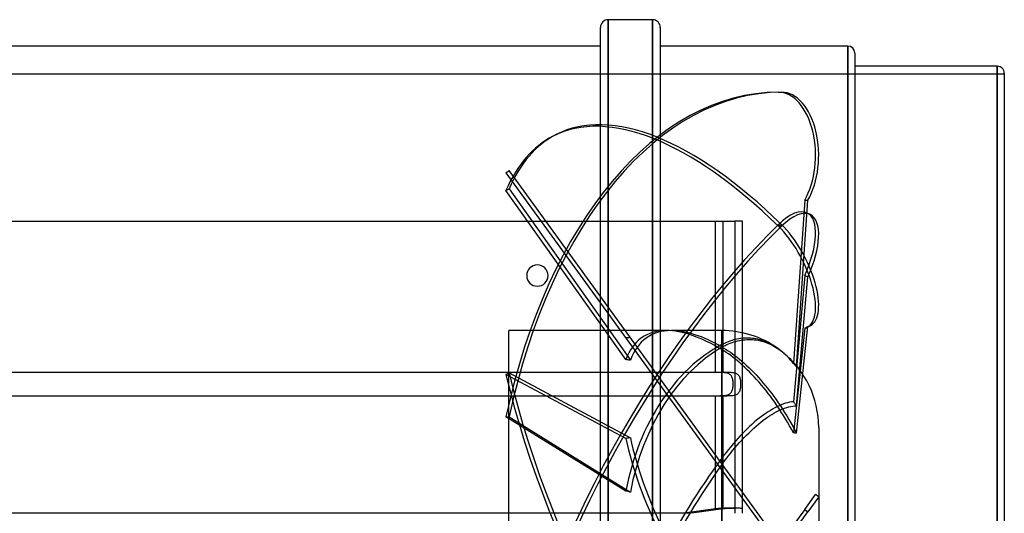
# Model space of a CAD drawing. Header units: millimetres. Extents: x -193 to 193, y -192 to 136.
# Tile 3 of 3: x -61 to 193, y 9 to 136. Entities that reach past the tile are written whole.
import ezdxf

# ---------------------------------------------------------------- set-up
doc = ezdxf.new("R2010")
doc.units = ezdxf.units.MM
doc.layers.add('HIDDEN', color=7, linetype='Continuous')
doc.layers.add('THICK', color=7, linetype='Continuous')

msp = doc.modelspace()

# ---------------------------------------------------------------- linework, layer by layer
at = {"layer": 'HIDDEN'}
for p, q in [((90.78, 0), (90.78, 136)), ((102.22, 0), (102.22, 136)), ((152.6, 0), (152.6, 129.2)), ((-193, 122), (193, 122)), ((191.2, 0), (191.2, 124)), ((134.7, 117.3), (135.5, 117.3)), ((77.33, 106.36), (76.53, 105.95)), ((64.39, 96.48), (65.19, 97.07)), ((135.5, 0.29), (65.19, 97.07)), ((64.39, 96.48), (134.7, -0.29)), ((64.39, 91.94), (65.19, 92.35)), ((95.31, 48.3), (64.39, 91.94)), ((65.19, 92.35), (96.5, 48.17)), ((141.48, 89.44), (138.6, 47.27)), ((139.36, 46.47), (142.29, 89.44)), ((141.48, 89.44), (142.29, 89.44)), ((-118.45, 84), (118.45, 84)), ((118.45, 84), (123.45, 84)), ((118.45, 45), (118.45, 84)), ((120.45, 45), (120.45, 84)), ((125.45, 84), (123.45, 84)), ((123.45, 84), (123.45, 8.66)), ((123.45, 84), (123.45, 84)), ((125.45, 8.66), (125.45, 84)), ((125.45, 84), (125.45, 84)), ((142.96, 85.71), (142.15, 86.13)), ((134.7, 82.73), (135.5, 83.15)), ((134.7, 83.15), (135.5, 82.73)), ((141.48, 70.05), (138.6, 37.44)), ((139.36, 36.4), (142.29, 69.63)), ((141.48, 70.05), (142.29, 69.63)), ((141.48, 56.43), (138.6, 29.42)), ((139.36, 29.32), (142.29, 56.85)), ((141.48, 56.43), (142.29, 56.85)), ((142.96, 57.09), (142.15, 56.68)), ((105.82, 55.8), (65.1, 55.8)), ((65.1, -55.8), (65.1, 55.8)), ((120.1, 55.8), (107.05, 55.8)), ((120.1, 55.8), (120.1, 52.17)), ((120.1, 51.61), (120.1, 55.8)), ((123.1, 53.37), (122.65, 53.23)), ((123.55, 53.49), (123.1, 53.37)), ((124.01, 53.59), (123.55, 53.49)), ((124.47, 53.67), (124.01, 53.59)), ((124.92, 53.74), (124.47, 53.67)), ((125.37, 53.8), (124.92, 53.74)), ((125.1, 53.33), (125.58, 53.4)), ((125.82, 53.83), (125.37, 53.8)), ((125.58, 53.4), (126.06, 53.45)), ((126.25, 53.85), (125.82, 53.83)), ((126.06, 53.45), (126.55, 53.48)), ((126.68, 53.86), (126.25, 53.85)), ((126.55, 53.48), (127.03, 53.5)), ((127.11, 53.85), (126.68, 53.86)), ((127.03, 53.5), (127.52, 53.5)), ((127.55, 53.83), (127.11, 53.85)), ((127.52, 53.5), (128, 53.47)), ((128, 53.78), (127.55, 53.83)), ((128.45, 53.73), (128, 53.78)), ((128, 53.47), (128.48, 53.43)), ((128.91, 53.65), (128.45, 53.73)), ((128.48, 53.43), (128.96, 53.37)), ((129.36, 53.56), (128.91, 53.65)), ((128.96, 53.37), (129.44, 53.29)), ((129.82, 53.45), (129.36, 53.56)), ((130.27, 53.32), (129.82, 53.45)), ((120.51, 52.38), (120.1, 52.17)), ((120.1, 51.49), (120.54, 51.74)), ((120.1, 51.61), (120.65, 51.29)), ((120.1, 51.49), (120.1, 22.89)), ((120.65, 50.54), (120.1, 50.89)), ((120.1, 21.5), (120.1, 50.89)), ((120.92, 52.57), (120.51, 52.38)), ((120.54, 51.74), (120.97, 51.96)), ((120.65, 51.29), (121.2, 50.95)), ((121.33, 52.75), (120.92, 52.57)), ((120.97, 51.96), (121.4, 52.17)), ((121.2, 50.95), (121.75, 50.59)), ((121.76, 52.92), (121.33, 52.75)), ((121.4, 52.17), (121.84, 52.37)), ((122.2, 53.09), (121.76, 52.92)), ((121.84, 52.37), (122.29, 52.55)), ((122.65, 53.23), (122.2, 53.09)), ((122.29, 52.55), (122.74, 52.72)), ((122.74, 52.72), (123.2, 52.87)), ((123.2, 52.87), (123.67, 53.01)), ((123.67, 53.01), (124.14, 53.13)), ((124.14, 53.13), (124.62, 53.24)), ((124.62, 53.24), (125.1, 53.33)), ((129.44, 53.29), (129.91, 53.2)), ((129.91, 53.2), (130.37, 53.08)), ((130.72, 53.18), (130.27, 53.32)), ((130.37, 53.08), (130.83, 52.95)), ((131.16, 53.03), (130.72, 53.18)), ((130.83, 52.95), (131.29, 52.81)), ((131.58, 52.86), (131.16, 53.03)), ((131.29, 52.81), (131.74, 52.64)), ((131.99, 52.68), (131.58, 52.86)), ((131.74, 52.64), (132.17, 52.46)), ((132.4, 52.48), (131.99, 52.68)), ((132.17, 52.46), (132.61, 52.27)), ((132.82, 52.27), (132.4, 52.48)), ((132.61, 52.27), (133.05, 52.05)), ((133.23, 52.04), (132.82, 52.27)), ((133.05, 52.05), (133.5, 51.82)), ((133.65, 51.8), (133.23, 52.04)), ((133.5, 51.82), (133.94, 51.56)), ((134.07, 51.53), (133.65, 51.8)), ((133.94, 51.56), (134.39, 51.28)), ((134.48, 51.25), (134.07, 51.53)), ((134.39, 51.28), (134.83, 50.98)), ((134.92, 50.93), (134.48, 51.25)), ((134.83, 50.98), (135.28, 50.66)), ((135.35, 50.6), (134.92, 50.93)), ((121.21, 50.18), (120.65, 50.54)), ((121.8, 49.78), (121.21, 50.18)), ((121.75, 50.59), (122.31, 50.21)), ((122.39, 49.35), (121.8, 49.78)), ((122.31, 50.21), (122.89, 49.8)), ((123.01, 48.89), (122.39, 49.35)), ((122.89, 49.8), (123.47, 49.36)), ((123.62, 48.4), (123.01, 48.89)), ((123.47, 49.36), (124.07, 48.9)), ((124.24, 47.89), (123.62, 48.4)), ((124.07, 48.9), (124.67, 48.41)), ((124.67, 48.41), (125.27, 47.9)), ((135.28, 50.66), (135.72, 50.32)), ((135.78, 50.24), (135.35, 50.6)), ((135.72, 50.32), (136.11, 50)), ((136.2, 49.87), (135.78, 50.24)), ((136.11, 50), (136.49, 49.66)), ((136.62, 49.48), (136.2, 49.87)), ((136.49, 49.66), (136.88, 49.31)), ((137.03, 49.07), (136.62, 49.48)), ((136.88, 49.31), (137.25, 48.94)), ((137.44, 48.64), (137.03, 49.07)), ((137.25, 48.94), (137.62, 48.56)), ((137.83, 48.2), (137.44, 48.64)), ((137.62, 48.56), (137.98, 48.17)), ((124.86, 47.36), (124.24, 47.89)), ((125.47, 46.81), (124.86, 47.36)), ((125.27, 47.9), (125.88, 47.36)), ((126.07, 46.26), (125.47, 46.81)), ((125.88, 47.36), (126.49, 46.8)), ((126.65, 45.7), (126.07, 46.26)), ((126.49, 46.8), (127.11, 46.21)), ((127.11, 46.21), (127.72, 45.61)), ((138.22, 47.74), (137.83, 48.2)), ((137.98, 48.17), (138.34, 47.76)), ((138.6, 47.27), (138.22, 47.74)), ((138.34, 47.76), (138.69, 47.34)), ((138.73, 47.14), (138.6, 47.27)), ((138.69, 47.34), (139.03, 46.91)), ((138.86, 47.01), (138.73, 47.14)), ((138.99, 46.88), (138.86, 47.01)), ((139.11, 46.74), (138.99, 46.88)), ((139.03, 46.91), (139.36, 46.47)), ((139.24, 46.61), (139.11, 46.74)), ((139.36, 46.47), (139.24, 46.61)), ((120.45, 45), (-120.45, 45)), ((118.45, 45), (-118.45, 45)), ((64.39, 44.51), (65.19, 44.92)), ((95.31, 27.95), (64.39, 44.51)), ((65.19, 44.92), (96.5, 28.16)), ((118.71, 45), (118.45, 45)), ((118.97, 45), (118.71, 45)), ((119.24, 45), (118.97, 45)), ((119.5, 45), (119.24, 45)), ((119.77, 44.99), (119.5, 45)), ((120.03, 44.99), (119.77, 44.99)), ((120.29, 44.98), (120.03, 44.99)), ((120.53, 44.97), (120.29, 44.98)), ((120.71, 45), (120.45, 45)), ((120.78, 44.94), (120.53, 44.97)), ((120.97, 45), (120.71, 45)), ((121.01, 44.92), (120.78, 44.94)), ((121.24, 45), (120.97, 45)), ((121.23, 44.88), (121.01, 44.92)), ((121.45, 44.83), (121.23, 44.88)), ((121.5, 45), (121.24, 45)), ((121.65, 44.77), (121.45, 44.83)), ((121.77, 44.99), (121.5, 45)), ((121.83, 44.69), (121.65, 44.77)), ((122.03, 44.99), (121.77, 44.99)), ((122.01, 44.6), (121.83, 44.69)), ((122.18, 44.49), (122.01, 44.6)), ((122.29, 44.98), (122.03, 44.99)), ((122.34, 44.35), (122.18, 44.49)), ((122.53, 44.97), (122.29, 44.98)), ((122.48, 44.2), (122.34, 44.35)), ((122.6, 44.03), (122.48, 44.2)), ((122.78, 44.94), (122.53, 44.97)), ((122.7, 43.84), (122.6, 44.03)), ((122.79, 43.64), (122.7, 43.84)), ((123.01, 44.92), (122.78, 44.94)), ((122.86, 43.41), (122.79, 43.64)), ((122.92, 43.17), (122.86, 43.41)), ((123.23, 44.88), (123.01, 44.92)), ((123.45, 44.83), (123.23, 44.88)), ((123.65, 44.77), (123.45, 44.83)), ((123.83, 44.69), (123.65, 44.77)), ((124.01, 44.6), (123.83, 44.69)), ((124.18, 44.49), (124.01, 44.6)), ((124.34, 44.35), (124.18, 44.49)), ((124.48, 44.2), (124.34, 44.35)), ((124.6, 44.03), (124.48, 44.2)), ((124.7, 43.84), (124.6, 44.03)), ((124.79, 43.64), (124.7, 43.84)), ((124.86, 43.41), (124.79, 43.64)), ((124.92, 43.17), (124.86, 43.41)), ((127.24, 45.12), (126.65, 45.7)), ((127.84, 44.5), (127.24, 45.12)), ((127.72, 45.61), (128.33, 44.99)), ((128.46, 43.85), (127.84, 44.5)), ((128.33, 44.99), (128.93, 44.35)), ((129.08, 43.17), (128.46, 43.85)), ((128.93, 44.35), (129.53, 43.69)), ((129.53, 43.69), (130.13, 43.02)), ((122.86, 40.6), (122.92, 40.84)), ((122.97, 42.92), (122.92, 43.17)), ((122.92, 40.84), (122.97, 41.09)), ((123, 42.66), (122.97, 42.92)), ((122.97, 41.09), (123, 41.35)), ((123.02, 42.39), (123, 42.66)), ((123, 41.35), (123.02, 41.61)), ((123.03, 42.13), (123.02, 42.39)), ((123.02, 41.61), (123.03, 41.87)), ((123.03, 41.87), (123.03, 42.13)), ((124.86, 40.6), (124.92, 40.84)), ((124.97, 42.92), (124.92, 43.17)), ((124.92, 40.84), (124.97, 41.09)), ((125, 42.66), (124.97, 42.92)), ((124.97, 41.09), (125, 41.35)), ((125.02, 42.39), (125, 42.66)), ((125, 41.35), (125.02, 41.61)), ((125.03, 42.13), (125.02, 42.39)), ((125.02, 41.61), (125.03, 41.87)), ((125.03, 41.87), (125.03, 42.13)), ((129.7, 42.47), (129.08, 43.17)), ((130.31, 41.75), (129.7, 42.47)), ((130.13, 43.02), (130.71, 42.34)), ((130.92, 41.03), (130.31, 41.75)), ((130.71, 42.34), (131.29, 41.65)), ((131.5, 40.3), (130.92, 41.03)), ((131.29, 41.65), (131.85, 40.96)), ((131.85, 40.96), (132.4, 40.26)), ((-120.45, 39), (120.45, 39)), ((-118.45, 39), (118.45, 39)), ((118.45, 39), (118.71, 39)), ((118.45, 9.8), (118.45, 39)), ((118.71, 39), (118.98, 39)), ((118.98, 39), (119.24, 39)), ((119.24, 39), (119.51, 39)), ((119.51, 39), (119.77, 39.01)), ((119.77, 39.01), (120.03, 39.01)), ((120.03, 39.01), (120.29, 39.02)), ((120.29, 39.02), (120.54, 39.04)), ((120.45, 39), (120.71, 39)), ((120.45, 9.8), (120.45, 39)), ((120.54, 39.04), (120.78, 39.06)), ((120.71, 39), (120.98, 39)), ((120.78, 39.06), (121.02, 39.09)), ((120.98, 39), (121.24, 39)), ((121.02, 39.09), (121.24, 39.12)), ((121.24, 39.12), (121.45, 39.17)), ((121.24, 39), (121.51, 39)), ((121.45, 39.17), (121.65, 39.23)), ((121.51, 39), (121.77, 39.01)), ((121.65, 39.23), (121.84, 39.31)), ((121.77, 39.01), (122.03, 39.01)), ((121.84, 39.31), (122.02, 39.4)), ((122.02, 39.4), (122.2, 39.52)), ((122.03, 39.01), (122.29, 39.02)), ((122.2, 39.52), (122.35, 39.66)), ((122.29, 39.02), (122.54, 39.04)), ((122.35, 39.66), (122.49, 39.81)), ((122.49, 39.81), (122.6, 39.98)), ((122.54, 39.04), (122.78, 39.06)), ((122.6, 39.98), (122.71, 40.17)), ((122.71, 40.17), (122.79, 40.37)), ((122.78, 39.06), (123.02, 39.09)), ((122.79, 40.37), (122.86, 40.6)), ((123.02, 39.09), (123.24, 39.12)), ((123.24, 39.12), (123.45, 39.17)), ((123.45, 39.17), (123.65, 39.23)), ((123.65, 39.23), (123.84, 39.31)), ((123.84, 39.31), (124.02, 39.4)), ((124.02, 39.4), (124.2, 39.52)), ((124.2, 39.52), (124.35, 39.66)), ((124.35, 39.66), (124.49, 39.81)), ((124.49, 39.81), (124.6, 39.98)), ((124.6, 39.98), (124.71, 40.17)), ((124.71, 40.17), (124.79, 40.37)), ((124.79, 40.37), (124.86, 40.6)), ((132.06, 39.58), (131.5, 40.3)), ((132.62, 38.85), (132.06, 39.58)), ((132.4, 40.26), (132.96, 39.53)), ((133.18, 38.08), (132.62, 38.85)), ((132.96, 39.53), (133.52, 38.77)), ((133.52, 38.77), (134.08, 37.99)), ((133.75, 37.29), (133.18, 38.08)), ((133.75, 35.87), (133.18, 35.56)), ((134.32, 36.48), (133.75, 37.29)), ((134.32, 36.16), (133.75, 35.87)), ((134.08, 37.99), (134.64, 37.19)), ((134.88, 35.65), (134.32, 36.48)), ((134.88, 36.42), (134.32, 36.16)), ((134.64, 37.19), (135.2, 36.36)), ((135.44, 36.66), (134.88, 36.42)), ((135.44, 34.79), (134.88, 35.65)), ((135.2, 36.36), (135.76, 35.52)), ((135.2, 35.36), (135.76, 35.6)), ((136, 36.87), (135.44, 36.66)), ((135.76, 35.6), (136.31, 35.81)), ((136.54, 37.04), (136, 36.87)), ((136.31, 35.81), (136.85, 35.99)), ((137.08, 37.19), (136.54, 37.04)), ((136.85, 35.99), (137.38, 36.13)), ((137.6, 37.3), (137.08, 37.19)), ((137.38, 36.13), (137.9, 36.25)), ((138.11, 37.39), (137.6, 37.3)), ((137.9, 36.25), (138.4, 36.33)), ((138.6, 37.44), (138.11, 37.39)), ((138.4, 36.33), (138.89, 36.38)), ((138.73, 37.26), (138.6, 37.44)), ((138.86, 37.09), (138.73, 37.26)), ((138.99, 36.92), (138.86, 37.09)), ((138.89, 36.38), (139.36, 36.4)), ((139.11, 36.75), (138.99, 36.92)), ((139.24, 36.57), (139.11, 36.75)), ((139.36, 36.4), (139.24, 36.57)), ((95.31, 14.39), (64.39, 33.54)), ((64.39, 33.54), (65.19, 33.54)), ((65.19, 33.54), (96.5, 14.15)), ((129.7, 33.16), (129.08, 32.66)), ((130.31, 33.64), (129.7, 33.16)), ((130.92, 34.09), (130.31, 33.64)), ((131.5, 34.5), (130.92, 34.09)), ((131.29, 33.03), (131.85, 33.43)), ((132.06, 34.87), (131.5, 34.5)), ((131.85, 33.43), (132.4, 33.8)), ((132.62, 35.22), (132.06, 34.87)), ((132.4, 33.8), (132.96, 34.15)), ((133.18, 35.56), (132.62, 35.22)), ((132.96, 34.15), (133.52, 34.49)), ((133.52, 34.49), (134.08, 34.81)), ((134.08, 34.81), (134.64, 35.1)), ((134.64, 35.1), (135.2, 35.36)), ((136, 33.92), (135.44, 34.79)), ((135.76, 35.52), (136.31, 34.66)), ((136.54, 33.04), (136, 33.92)), ((136.31, 34.66), (136.85, 33.78)), ((137.08, 32.14), (136.54, 33.04)), ((136.85, 33.78), (137.38, 32.9)), ((127.24, 31.02), (126.65, 30.46)), ((127.84, 31.58), (127.24, 31.02)), ((127.72, 30.04), (128.33, 30.6)), ((128.46, 32.13), (127.84, 31.58)), ((128.33, 30.6), (128.93, 31.14)), ((129.08, 32.66), (128.46, 32.13)), ((128.93, 31.14), (129.53, 31.65)), ((129.53, 31.65), (130.13, 32.14)), ((130.13, 32.14), (130.71, 32.6)), ((130.71, 32.6), (131.29, 33.03)), ((137.6, 31.24), (137.08, 32.14)), ((137.38, 32.9), (137.9, 32.01)), ((138.11, 30.33), (137.6, 31.24)), ((137.9, 32.01), (138.4, 31.11)), ((138.4, 31.11), (138.89, 30.21)), ((145.1, 30.8), (145.1, -30.8)), ((124.24, 27.96), (123.62, 27.26)), ((124.86, 28.64), (124.24, 27.96)), ((125.47, 29.28), (124.86, 28.64)), ((125.27, 27.56), (125.88, 28.21)), ((126.07, 29.89), (125.47, 29.28)), ((125.88, 28.21), (126.49, 28.84)), ((126.65, 30.46), (126.07, 29.89)), ((126.49, 28.84), (127.11, 29.45)), ((127.11, 29.45), (127.72, 30.04)), ((138.6, 29.42), (138.11, 30.33)), ((138.73, 29.4), (138.6, 29.42)), ((138.86, 29.39), (138.73, 29.4)), ((138.99, 29.37), (138.86, 29.39)), ((138.89, 30.21), (139.36, 29.32)), ((139.11, 29.36), (138.99, 29.37)), ((139.24, 29.34), (139.11, 29.36)), ((139.36, 29.32), (139.24, 29.34)), ((122.39, 25.82), (121.8, 25.09)), ((123.01, 26.55), (122.39, 25.82)), ((122.89, 24.82), (123.47, 25.53)), ((123.62, 27.26), (123.01, 26.55)), ((123.47, 25.53), (124.07, 26.22)), ((124.07, 26.22), (124.67, 26.9)), ((124.67, 26.9), (125.27, 27.56)), ((120.65, 23.63), (120.1, 22.89)), ((121.21, 24.35), (120.65, 23.63)), ((121.2, 22.69), (121.75, 23.4)), ((121.8, 25.09), (121.21, 24.35)), ((121.75, 23.4), (122.31, 24.12)), ((122.31, 24.12), (122.89, 24.82)), ((120.1, 21.21), (120.65, 21.96)), ((120.1, 21.21), (120.1, -19.8)), ((120.65, 21.96), (121.2, 22.69)), ((120.1, -21.21), (120.1, 19.8)), ((141.48, 9.63), (144.29, 13.5)), ((145.1, 12.91), (142.29, 9.04)), ((145.1, 12.91), (144.29, 13.5)), ((110.45, 8.66), (-110.45, 8.66)), ((108.45, 8.66), (-108.45, 8.66)), ((109.66, 8.69), (108.45, 8.66)), ((110.92, 8.77), (109.66, 8.69)), ((111.66, 8.69), (110.45, 8.66)), ((112.21, 8.91), (110.92, 8.77)), ((112.92, 8.77), (111.66, 8.69)), ((113.49, 9.09), (112.21, 8.91)), ((114.21, 8.91), (112.92, 8.77)), ((114.74, 9.28), (113.49, 9.09)), ((115.49, 9.09), (114.21, 8.91)), ((115.94, 9.46), (114.74, 9.28)), ((116.74, 9.28), (115.49, 9.09)), ((117.17, 9.64), (115.94, 9.46)), ((117.94, 9.46), (116.74, 9.28)), ((118.45, 9.8), (117.17, 9.64)), ((119.17, 9.64), (117.94, 9.46)), ((118.67, 9.83), (118.45, 9.8)), ((118.9, 9.85), (118.67, 9.83)), ((119.12, 9.87), (118.9, 9.85)), ((119.34, 9.88), (119.12, 9.87)), ((120.45, 9.8), (119.17, 9.64)), ((119.56, 9.9), (119.34, 9.88)), ((119.78, 9.91), (119.56, 9.9)), ((119.99, 9.92), (119.78, 9.91)), ((120.21, 9.93), (119.99, 9.92)), ((120.42, 9.94), (120.21, 9.93)), ((120.62, 9.94), (120.42, 9.94)), ((120.67, 9.83), (120.45, 9.8)), ((120.82, 9.95), (120.62, 9.94)), ((120.9, 9.85), (120.67, 9.83)), ((121.02, 9.95), (120.82, 9.95)), ((121.12, 9.87), (120.9, 9.85)), ((121.21, 9.96), (121.02, 9.95)), ((121.34, 9.88), (121.12, 9.87)), ((121.39, 9.96), (121.21, 9.96)), ((121.56, 9.9), (121.34, 9.88)), ((121.57, 9.96), (121.39, 9.96)), ((121.78, 9.91), (121.56, 9.9)), ((121.74, 9.96), (121.57, 9.96)), ((121.91, 9.96), (121.74, 9.96)), ((121.99, 9.92), (121.78, 9.91)), ((122.07, 9.96), (121.91, 9.96)), ((122.21, 9.93), (121.99, 9.92)), ((122.22, 9.96), (122.07, 9.96)), ((122.42, 9.94), (122.21, 9.93)), ((122.36, 9.96), (122.22, 9.96)), ((122.5, 9.96), (122.36, 9.96)), ((122.62, 9.94), (122.42, 9.94)), ((122.62, 9.96), (122.5, 9.96)), ((122.74, 9.95), (122.62, 9.96)), ((122.82, 9.95), (122.62, 9.94)), ((122.85, 9.95), (122.74, 9.95)), ((123.02, 9.95), (122.82, 9.95)), ((122.96, 9.94), (122.85, 9.95)), ((123.05, 9.94), (122.96, 9.94)), ((123.21, 9.96), (123.02, 9.95)), ((123.13, 9.93), (123.05, 9.94)), ((123.21, 9.92), (123.13, 9.93)), ((123.39, 9.96), (123.21, 9.96)), ((123.27, 9.91), (123.21, 9.92)), ((123.33, 9.9), (123.27, 9.91)), ((123.37, 9.88), (123.33, 9.9)), ((123.41, 9.87), (123.37, 9.88)), ((123.57, 9.96), (123.39, 9.96)), ((123.43, 9.85), (123.41, 9.87)), ((123.44, 9.83), (123.43, 9.85)), ((123.45, 9.8), (123.44, 9.83)), ((123.74, 9.96), (123.57, 9.96)), ((123.91, 9.96), (123.74, 9.96)), ((124.07, 9.96), (123.91, 9.96)), ((124.22, 9.96), (124.07, 9.96)), ((124.36, 9.96), (124.22, 9.96)), ((124.5, 9.96), (124.36, 9.96)), ((124.62, 9.96), (124.5, 9.96)), ((124.74, 9.95), (124.62, 9.96)), ((124.85, 9.95), (124.74, 9.95)), ((124.96, 9.94), (124.85, 9.95)), ((125.05, 9.94), (124.96, 9.94)), ((125.13, 9.93), (125.05, 9.94)), ((125.21, 9.92), (125.13, 9.93)), ((125.27, 9.91), (125.21, 9.92)), ((125.33, 9.9), (125.27, 9.91)), ((125.37, 9.88), (125.33, 9.9)), ((125.41, 9.87), (125.37, 9.88)), ((125.43, 9.85), (125.41, 9.87)), ((125.44, 9.83), (125.43, 9.85)), ((125.45, 9.8), (125.44, 9.83)), ((141.48, 9.63), (138.6, 5.67)), ((139.36, 5.01), (142.29, 9.04)), ((141.48, 9.63), (142.29, 9.04))]:
    msp.add_line(p, q, dxfattribs=at)
for centre, radius, start, end in [((72.5, 70), 2.75, 0, 180), ((72.5, 70), 2.75, 180, 0), ((120.1, 30.8), 25, 54.8809, 90), ((120.1, 30.8), 25, 0, 51.3383)]:
    msp.add_arc(centre, radius, start, end, dxfattribs=at)
for centre, major_axis, ratio, start_param, end_param in [((134.7, -10), (0, -127.3), 0.587785, -3.141593, -1.919862), ((135.5, -10), (0, 127.3), 0.587785, 0, 1.22173), ((134.7, 100.98), (0, -16.32), 0.587785, 0.785398, 3.141593), ((135.5, 100.98), (0, 16.32), 0.587785, -2.356194, 0), ((134.7, -7.28), (58.17, -113.23), 0.415627, 2.251011, 3.141587), ((135.5, -6.86), (-58.17, 113.23), 0.415627, -0.890581, -0.000005), ((134.7, -7.28), (58.17, -113.23), 0.415627, 3.141587, 3.472742), ((135.5, -6.86), (-58.17, 113.23), 0.415627, -0.000005, 0.331149), ((134.7, 71.61), (-7.46, -14.52), 0.415627, 3.141571, 4.032174), ((135.5, 71.19), (7.46, 14.52), 0.415627, -0.000022, 0.890581), ((134.7, 71.61), (-7.46, -14.52), 0.415627, 1.67598, 3.141571), ((135.5, 71.19), (7.46, 14.52), 0.415627, -1.465613, -0.000022), ((134.7, -6.86), (-58.17, -113.23), 0.415627, -2.251011, -1.029281), ((135.5, -7.28), (58.17, 113.23), 0.415627, 0.890581, 2.112312), ((134.7, 71.19), (7.46, -14.52), 0.415627, -0.000047, 2.251011), ((135.5, 71.61), (-7.46, 14.52), 0.415627, 3.141546, 5.392604), ((134.7, 71.19), (7.46, -14.52), 0.415627, -0.105183, -0.000047), ((135.5, 71.61), (-7.46, 14.52), 0.415627, 3.036409, 3.141546), ((134.48, 0), (34.72, -54.16), 0.386472, 2.898748, 3.423362), ((88.36, 0), (-271.88, -16.39), 0.196181, -1.612586, -1.608206), ((135.72, 0), (34.72, -54.16), 0.386472, 2.898748, 3.427743), ((134.48, 0), (34.72, -54.16), 0.386472, 2.475997, 2.898748), ((135.72, 0), (34.72, -54.16), 0.386472, 2.508817, 2.898748), ((134.48, 0), (0, 55.8), 0.726543, 0.362647, 1.310012), ((135.72, 0), (0, -55.8), 0.726543, -2.746125, -1.8272), ((88.36, 0), (271.85, -27.59), 0.178418, 1.558939, 1.563319), ((134.7, 6.86), (58.17, -113.23), 0.415627, -2.112312, -0.890581), ((135.5, 7.28), (-58.17, 113.23), 0.415627, 1.029281, 2.251011), ((88.36, 0), (-271.86, -49.45), 0.095099, -1.618054, -1.613673), ((135.72, 0), (34.72, -54.16), 0.386472, -2.342636, -1.423711), ((134.48, 0), (34.72, -54.16), 0.386472, -2.338255, -1.39089), ((134.48, 0), (-34.72, -54.16), 0.386472, -1.750703, -0.803338), ((135.72, 0), (-34.72, -54.16), 0.386472, -1.717882, -0.798957), ((88.36, 0), (271.88, -53.7), 0.055799, 1.551855, 1.556236)]:
    msp.add_ellipse(centre, major_axis=major_axis, ratio=ratio, start_param=start_param, end_param=end_param, dxfattribs=at)
at = {"layer": 'THICK'}
for p, q in [((102.22, 136), (90.78, 136)), ((90.78, 136), (90.78, -136)), ((102.22, 136), (102.22, -136)), ((88.78, -134), (88.78, 134)), ((104.22, 134), (104.22, -134)), ((88.78, 129.2), (-88.78, 129.2)), ((152.6, 129.2), (104.22, 129.2)), ((152.6, 129.2), (152.6, -129.2)), ((154.4, 127.4), (154.4, -127.4)), ((191.2, 124), (154.4, 124)), ((191.2, 124), (191.2, -124)), ((193, 122.2), (193, -122.2))]:
    msp.add_line(p, q, dxfattribs=at)
for centre, radius, start, end in [((90.78, 134), 2, 90, 180), ((102.22, 134), 2, 0, 90), ((152.6, 127.4), 1.8, 0.0001, 89.9998), ((191.2, 122.2), 1.8, 359.9999, 90.0001)]:
    msp.add_arc(centre, radius, start, end, dxfattribs=at)

doc.saveas('drawing.dxf')
